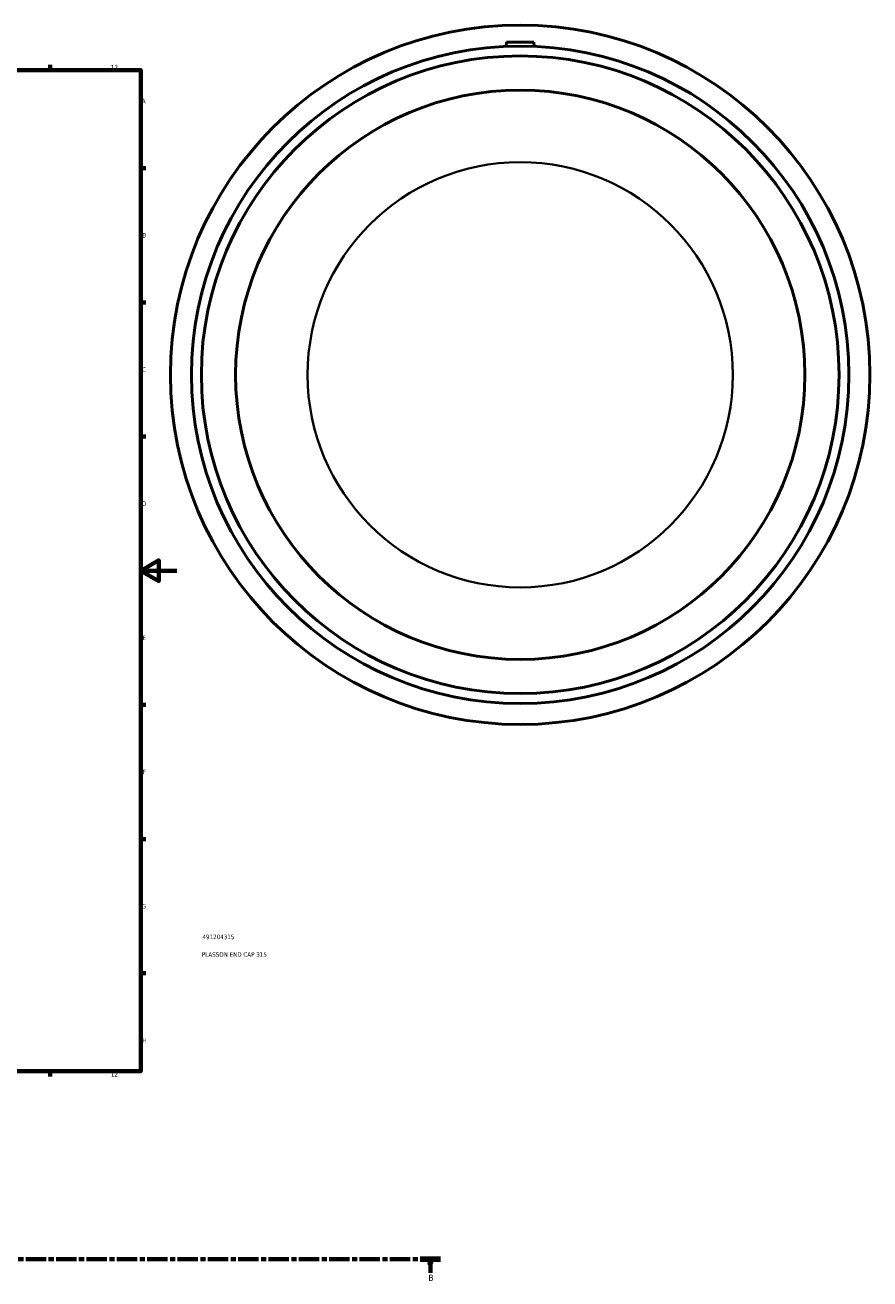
# Model space of a CAD drawing. Header units: millimetres. Extents: x -226 to 1440, y -277 to 1632.
# Tile 3 of 7: x 757 to 1224, y -95 to 599. Entities that reach past the tile are written whole.
import ezdxf

# ---------------------------------------------------------------- set-up
doc = ezdxf.new("R2010")
doc.units = ezdxf.units.MM
doc.linetypes.add('CHAIN', pattern=[0.3543, 0.2362, -0.0295, 0.0591, -0.0295])
for name, color, linetype, lineweight in [('Border (ISO)', 7, 'Continuous', 70), ('Section Line (ISO)', 7, 'CHAIN', 70), ('Title (ISO)', 7, 'Continuous', 50), ('Visible (ISO)', 7, 'Continuous', 50), ('Visible Narrow (ISO)', 7, 'Continuous', 35)]:
    doc.layers.add(name, color=color, linetype=linetype, lineweight=lineweight)
doc.styles.add('Label Text (ISO)', font='tahoma.ttf')
doc.styles.add('Note Text (ISO)', font='tahoma.ttf')

# ---------------------------------------------------------------- blocks, each defined once
blk = doc.blocks.new('Borders Default Border')
at = {"layer": 'Border (ISO)'}
for p, q in [((70.08, 574), (70.08, 576.9)), ((140.17, 574), (140.17, 576.9)), ((210.25, 574), (210.25, 576.9)), ((280.33, 574), (280.33, 576.9)), ((350.42, 574), (350.42, 576.9)), ((490.58, 574), (490.58, 576.9)), ((560.67, 574), (560.67, 576.9)), ((630.75, 574), (630.75, 576.9)), ((700.83, 574), (700.83, 576.9)), ((770.92, 574), (770.92, 576.9)), ((20, 519.75), (17.1, 519.75)), ((821, 519.75), (823.9, 519.75)), ((20, 445.5), (17.1, 445.5)), ((821, 445.5), (823.9, 445.5)), ((20, 371.25), (17.1, 371.25)), ((821, 371.25), (823.9, 371.25)), ((20, 222.75), (17.1, 222.75)), ((821, 222.75), (823.9, 222.75)), ((20, 148.5), (17.1, 148.5)), ((821, 148.5), (823.9, 148.5)), ((20, 74.25), (17.1, 74.25)), ((821, 74.25), (823.9, 74.25)), ((70.08, 20), (70.08, 17.1)), ((140.17, 20), (140.17, 17.1)), ((210.25, 20), (210.25, 17.1)), ((280.33, 20), (280.33, 17.1)), ((350.42, 20), (350.42, 17.1)), ((490.58, 20), (490.58, 17.1)), ((560.67, 20), (560.67, 17.1)), ((630.75, 20), (630.75, 17.1)), ((700.83, 20), (700.83, 17.1)), ((770.92, 20), (770.92, 17.1))]:
    blk.add_line(p, q, dxfattribs=at)
at = {"layer": 'Border (ISO)', "flags": 128}
for points in [[(420.5, 594), (420.5, 574), (414.73, 584), (426.27, 584), (420.5, 574)], [(20, 20), (20, 574), (821, 574), (821, 20), (20, 20)], [(0, 297), (20, 297), (10, 302.77), (10, 291.23), (20, 297)], [(841, 297), (821, 297), (831, 302.77), (831, 291.23), (821, 297)], [(420.5, 0), (420.5, 20), (414.73, 10), (426.27, 10), (420.5, 20)]]:
    blk.add_lwpolyline(points, dxfattribs=at)
at = {"layer": 'Border (ISO)', "color": 232, "true_color": 0xca0064, "char_height": 2.5, "attachment_point": 7, "style": 'Note Text (ISO)'}
for s, insert in [('1', (34.48, 574.4)), ('2', (104.37, 574.4)), ('3', (174.43, 574.35)), ('4', (244.42, 574.4)), ('5', (314.64, 574.35)), ('6', (384.66, 574.35)), ('7', (454.77, 574.4)), ('8', (524.81, 574.34)), ('9', (594.88, 574.35)), ('10', (664.29, 574.35)), ('11', (734.37, 574.4)), ('12', (804.46, 574.4)), ('A', (17.29, 555.62)), ('A', (821.59, 555.62)), ('B', (17.59, 481.37)), ('B', (821.89, 481.37)), ('C', (17.43, 407.08)), ('C', (821.73, 407.08)), ('D', (17.43, 332.88)), ('D', (821.73, 332.88)), ('E', (17.64, 258.63)), ('E', (821.94, 258.63)), ('F', (17.7, 184.38)), ('F', (822, 184.38)), ('G', (17.31, 110.08)), ('G', (821.61, 110.08)), ('H', (17.44, 35.88)), ('H', (821.74, 35.88)), ('1', (34.48, 17.1)), ('2', (104.37, 17.1)), ('3', (174.43, 17.05)), ('4', (244.42, 17.1)), ('5', (314.64, 17.05)), ('6', (384.66, 17.05)), ('7', (454.77, 17.1)), ('8', (524.81, 17.04)), ('9', (594.88, 17.05)), ('10', (664.29, 17.05)), ('11', (734.37, 17.1)), ('12', (804.46, 17.1))]:
    blk.add_mtext(s, dxfattribs=dict(at, insert=insert))
blk = doc.blocks.new('Title Blocks ISO')
at = {"layer": 'Title (ISO)', "color": 232, "true_color": 0xca0064, "style": 'Note Text (ISO)'}
for tag, p in [('PART_NUMBER_001', (34.16, 73.13)), ('DESCRIPTION_001', (33.84, 63.4))]:
    blk.add_attdef(tag, p, '', height=2.5, dxfattribs=at)
blk = doc.blocks.new('2dTransSection0')
at = {"layer": 'Section Line (ISO)', "linetype": 'CHAIN', "ltscale": 47.374752}
blk.add_line((203.56, -83.97), (986.84, -83.97), dxfattribs=at)
at = {"layer": 'Section Line (ISO)', "linetype": 'Continuous', "lineweight": 140}
for p, q in [((203.56, -83.97), (214.74, -83.97)), ((975.66, -83.97), (986.84, -83.97))]:
    blk.add_line(p, q, dxfattribs=at)
at = {"layer": 'Section Line (ISO)', "linetype": 'Continuous'}
for p, q in [((209.15, -83.97), (208.65, -86.47)), ((208.65, -86.47), (209.65, -86.47)), ((209.15, -86.47), (209.15, -83.97)), ((209.65, -86.47), (209.15, -83.97)), ((209.15, -91.47), (209.15, -86.47)), ((981.25, -83.97), (980.75, -86.47)), ((980.75, -86.47), (981.75, -86.47)), ((981.25, -86.47), (981.25, -83.97)), ((981.75, -86.47), (981.25, -83.97)), ((981.25, -91.47), (981.25, -86.47))]:
    blk.add_line(p, q, dxfattribs=at)
at = {"layer": 'Section Line (ISO)', "linetype": 'Continuous', "flags": 128}
for points in [[(209.65, -86.47), (209.15, -83.97), (208.65, -86.47), (209.65, -86.47)], [(981.75, -86.47), (981.25, -83.97), (980.75, -86.47), (981.75, -86.47)]]:
    blk.add_lwpolyline(points, dxfattribs=at)
at = {"layer": 'Section Line (ISO)'}
for points in [[(209.65, -86.47), (209.15, -83.97), (208.65, -86.47), (209.65, -86.47)], [(981.75, -86.47), (981.25, -83.97), (980.75, -86.47), (981.75, -86.47)]]:
    blk.add_solid(points, dxfattribs=at)
at = {"layer": 'Section Line (ISO)', "char_height": 3.5, "attachment_point": 7, "style": 'Label Text (ISO)'}
for insert in [(208.08, -95.97), (980.18, -95.97)]:
    blk.add_mtext('B', dxfattribs=dict(at, insert=insert))

msp = doc.modelspace()

# ---------------------------------------------------------------- linework, layer by layer
at = {"layer": 'Visible (ISO)'}
for p, q in [((1023.464, 589.427), (1023.265, 587.154)), ((1023.464, 589.427), (1038.464, 589.427)), ((1038.464, 589.427), (1038.663, 587.154))]:
    msp.add_line(p, q, dxfattribs=at)
for radius in [193.5, 181.89, 176.433, 157.5]:
    msp.add_circle((1030.964, 405.427), radius, dxfattribs=at)
at = {"layer": 'Visible Narrow (ISO)'}
msp.add_circle((1030.964, 405.427), 117.66, dxfattribs=at)

# ---------------------------------------------------------------- block references
msp.add_blockref('Borders Default Border', (0, 0))
msp.add_blockref('Title Blocks ISO', (821, 20)).add_auto_attribs({'PART_NUMBER_001': '491204315', 'DESCRIPTION_001': 'PLASSON END CAP 315'})
at = {"layer": 'Section Line (ISO)'}
msp.add_blockref('2dTransSection0', (0, 0), dxfattribs=at)

doc.saveas('drawing.dxf')
